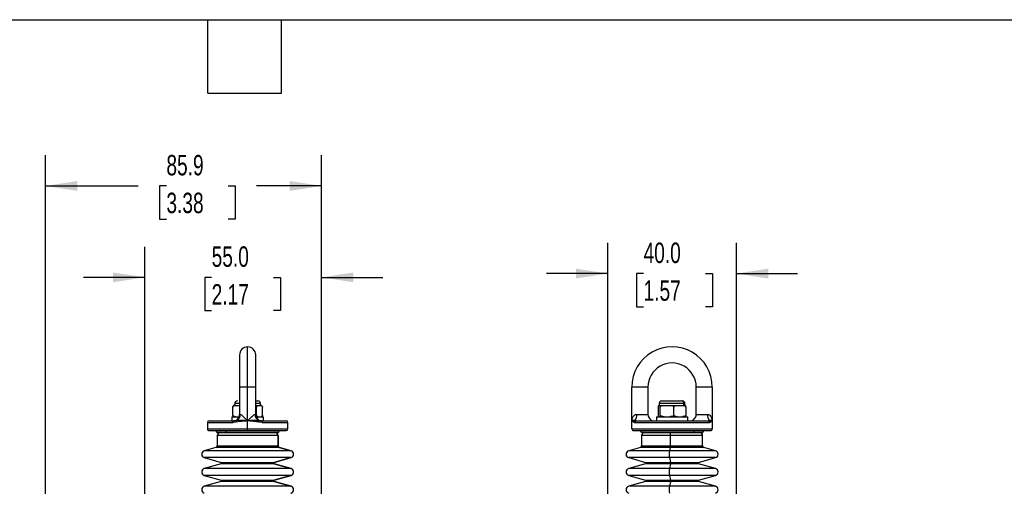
# Model space of a CAD drawing. Header units: millimetres. Extents: x 19 to 819, y 19 to 629.
# Tile 12 of 18: x 349 to 655, y 484 to 629. Entities that reach past the tile are written whole.
import ezdxf

# ---------------------------------------------------------------- set-up
doc = ezdxf.new("R2010")
doc.units = ezdxf.units.MM
doc.header["$LTSCALE"] = 3
doc.layers.add('DIMENSIONS', color=140, linetype='Continuous', lineweight=25)
doc.layers.add('TEXT', color=140, linetype='Continuous', lineweight=25)
doc.styles.add('SLDTEXTSTYLE0', font='TXT', dxfattribs={"width": 0.7})
doc.dimstyles.new('SLDDIMSTYLE0', dxfattribs={"dimtxt": 6.474023, "dimasz": 9.906, "dimexe": 0, "dimexo": 0.0625, "dimgap": 1.618506, "dimtad": 0, "dimtih": 1, "dimtoh": 1, "dimrnd": 1e-09, "dimzin": 12, "dimdsep": 46, "dimtxsty": 'SLDTEXTSTYLE0', "dimsah": 1, "dimcen": 0.09, "dimadec": 0, "dimazin": 3, "dimtfac": 1, "dimtofl": 0, "dimtmove": 0, "dimatfit": 3, "dimfxl": 0, "dimfrac": 2, "dimtolj": 1, "dimtzin": 12, "dimarcsym": 0})
doc.dimstyles.new('SLDDIMSTYLE1', dxfattribs={"dimtxt": 6.474023, "dimasz": 9.906, "dimexe": 0, "dimexo": 0.0625, "dimgap": 1.618506, "dimtad": 0, "dimtih": 1, "dimtoh": 1, "dimrnd": 1e-09, "dimzin": 4, "dimdsep": 46, "dimtxsty": 'SLDTEXTSTYLE0', "dimsah": 1, "dimcen": 0.09, "dimadec": 0, "dimazin": 1, "dimtfac": 1, "dimtmove": 0, "dimatfit": 0, "dimfxl": 0, "dimfrac": 2, "dimtolj": 1, "dimtzin": 12, "dimarcsym": 0})

# ---------------------------------------------------------------- blocks, each defined once
blk = doc.blocks.new('_D_6')
at = {"layer": 'DIMENSIONS'}
for p, q in [((388.03, 455.66), (388.03, 558.08)), ((443.03, 464.09), (443.03, 558.08)), ((388.03, 548.56), (368.98, 548.56)), ((408.84, 548.56), (406.67, 548.56)), ((406.67, 548.56), (406.67, 538.27)), ((428.08, 548.56), (430.26, 548.56)), ((430.26, 548.56), (430.26, 538.27)), ((443.03, 548.56), (462.08, 548.56)), ((406.67, 538.27), (408.84, 538.27)), ((430.26, 538.27), (428.08, 538.27))]:
    blk.add_line(p, q, dxfattribs=at)
for points in [[(388.03, 548.56), (378.13, 550.08), (378.13, 547.03)], [(443.03, 548.56), (452.94, 547.03), (452.94, 550.08)]]:
    blk.add_solid(points, dxfattribs=at)
at = {"layer": 'DIMENSIONS', "char_height": 6.35, "attachment_point": 1, "style": 'SLDTEXTSTYLE0'}
for s, insert in [('55.0', (408.84, 558.19)), ('2.17', (408.84, 546.45))]:
    blk.add_mtext(s, dxfattribs=dict(at, insert=insert))
blk = doc.blocks.new('_D_7')
at = {"layer": 'DIMENSIONS'}
for p, q in [((357.13, 350.96), (357.13, 586.5)), ((443.03, 429.57), (443.03, 586.5)), ((357.13, 576.97), (385.99, 576.97)), ((394.77, 576.97), (392.59, 576.97)), ((392.59, 576.97), (392.59, 566.68)), ((414, 576.97), (416.18, 576.97)), ((416.18, 576.97), (416.18, 566.68)), ((443.03, 576.97), (422.78, 576.97)), ((392.59, 566.68), (394.77, 566.68)), ((416.18, 566.68), (414, 566.68))]:
    blk.add_line(p, q, dxfattribs=at)
for points in [[(357.13, 576.97), (367.04, 575.45), (367.04, 578.5)], [(443.03, 576.97), (433.13, 578.5), (433.13, 575.45)]]:
    blk.add_solid(points, dxfattribs=at)
at = {"layer": 'DIMENSIONS', "char_height": 6.35, "attachment_point": 1, "style": 'SLDTEXTSTYLE0'}
for s, insert in [('85.9', (394.77, 586.61)), ('3.38', (394.77, 574.87))]:
    blk.add_mtext(s, dxfattribs=dict(at, insert=insert))
blk = doc.blocks.new('_D_8')
at = {"layer": 'DIMENSIONS'}
for p, q in [((532.05, 425.55), (532.05, 559.25)), ((572.05, 425.55), (572.05, 559.25)), ((532.05, 549.73), (513, 549.73)), ((543.18, 549.73), (541.01, 549.73)), ((541.01, 549.73), (541.01, 539.44)), ((562.42, 549.73), (564.59, 549.73)), ((564.59, 549.73), (564.59, 539.44)), ((572.05, 549.73), (591.1, 549.73)), ((541.01, 539.44), (543.18, 539.44)), ((564.59, 539.44), (562.42, 539.44))]:
    blk.add_line(p, q, dxfattribs=at)
for points in [[(532.05, 549.73), (522.15, 551.25), (522.15, 548.2)], [(572.05, 549.73), (581.96, 548.2), (581.96, 551.25)]]:
    blk.add_solid(points, dxfattribs=at)
at = {"layer": 'DIMENSIONS', "char_height": 6.35, "attachment_point": 1, "style": 'SLDTEXTSTYLE0'}
for s, insert in [('40.0', (543.18, 559.36)), ('1.57', (543.18, 547.62))]:
    blk.add_mtext(s, dxfattribs=dict(at, insert=insert))

msp = doc.modelspace()

# ---------------------------------------------------------------- linework, layer by layer
for p, q in [((420.031, 514.448), (420.031, 526.948)), ((422.531, 514.448), (422.531, 524.448)), ((417.531, 514.448), (417.531, 505.948)), ((420.031, 514.448), (417.531, 514.448)), ((420.031, 503.948), (420.031, 514.448)), ((422.531, 514.448), (420.031, 514.448)), ((422.531, 505.948), (422.531, 514.448)), ((539.552, 503.948), (539.552, 514.448)), ((544.552, 514.448), (539.552, 514.448)), ((544.552, 514.448), (544.552, 505.948)), ((559.552, 505.948), (559.552, 514.448)), ((564.552, 514.448), (559.552, 514.448)), ((564.552, 514.448), (564.552, 503.948)), ((416.05, 508.748), (415.912, 508.748)), ((416.031, 509.348), (416.031, 508.748)), ((417.531, 509.348), (416.031, 509.348)), ((416.24, 508.748), (416.829, 508.748)), ((416.829, 508.748), (417.418, 508.748)), ((422.531, 510.148), (423.23, 510.148)), ((424.031, 509.348), (422.531, 509.348)), ((422.531, 508.748), (423.322, 508.748)), ((423.322, 508.748), (423.708, 508.748)), ((423.708, 508.748), (424.095, 508.748)), ((424.031, 508.748), (424.031, 509.348)), ((547.963, 508.748), (548.08, 508.748)), ((548.052, 509.348), (548.052, 508.748)), ((555.729, 509.348), (548.052, 509.348)), ((548.197, 508.748), (549.574, 508.748)), ((548.853, 510.148), (554.993, 510.148)), ((549.574, 508.748), (550.477, 508.748)), ((550.477, 508.748), (551.38, 508.748)), ((551.38, 508.748), (553.663, 508.748)), ((553.663, 508.748), (554.449, 508.748)), ((554.449, 508.748), (555.235, 508.748)), ((555.235, 508.748), (555.838, 508.748)), ((555.729, 508.748), (555.729, 509.348)), ((556.052, 509.348), (555.729, 509.348)), ((556.052, 508.748), (556.052, 509.348)), ((415.445, 505.748), (415.445, 508.248)), ((417.531, 505.948), (417.74, 505.948)), ((422.322, 505.948), (422.531, 505.948)), ((422.799, 505.748), (422.799, 508.248)), ((424.617, 505.748), (424.617, 508.248)), ((541.052, 505.948), (544.552, 505.948)), ((547.806, 505.748), (547.806, 508.248)), ((548.354, 505.748), (548.354, 508.248)), ((552.6, 505.748), (552.6, 508.248)), ((556.298, 508.248), (556.298, 505.748)), ((559.552, 505.948), (563.052, 505.948)), ((407.531, 503.448), (407.531, 501.448)), ((407.531, 503.448), (415.51, 503.448)), ((408.031, 503.948), (415.691, 503.948)), ((415.131, 505.248), (415.131, 503.948)), ((415.131, 505.248), (417.405, 505.248)), ((416.455, 503.564), (415.51, 503.448)), ((416.46, 504.041), (415.691, 503.948)), ((420.031, 501.448), (420.031, 503.948)), ((422.658, 505.248), (424.931, 505.248)), ((424.372, 503.948), (423.603, 504.041)), ((424.552, 503.448), (423.607, 503.564)), ((424.15, 505.248), (424.164, 505.248)), ((424.372, 503.948), (432.031, 503.948)), ((424.552, 503.448), (432.531, 503.448)), ((424.931, 503.948), (424.931, 505.248)), ((432.531, 501.448), (432.531, 503.448)), ((539.552, 501.448), (539.552, 503.948)), ((540.398, 503.448), (540.074, 503.564)), ((540.398, 503.448), (563.705, 503.448)), ((540.864, 503.948), (540.493, 504.041)), ((540.864, 503.948), (563.239, 503.948)), ((547.152, 505.248), (547.152, 503.948)), ((547.152, 505.248), (556.952, 505.248)), ((556.952, 503.948), (556.952, 505.248)), ((563.61, 504.041), (563.239, 503.948)), ((563.705, 503.448), (564.029, 503.564)), ((564.552, 503.948), (564.552, 501.448)), ((407.531, 501.448), (420.031, 501.448)), ((408.031, 500.948), (420.031, 500.948)), ((410.181, 500.848), (413.19, 500.848)), ((410.531, 499.348), (410.531, 496.16)), ((429.514, 499.348), (410.531, 499.348)), ((413.19, 500.848), (429.881, 500.848)), ((413.537, 500.348), (429.38, 500.348)), ((420.031, 500.948), (420.031, 501.448)), ((420.031, 501.448), (432.531, 501.448)), ((420.031, 500.948), (432.031, 500.948)), ((429.514, 499.348), (429.514, 496.16)), ((429.531, 499.348), (429.514, 499.348)), ((429.531, 496.16), (429.531, 499.348)), ((539.552, 501.448), (564.552, 501.448)), ((540.052, 500.948), (564.052, 500.948)), ((542.202, 500.848), (559.138, 500.848)), ((542.552, 499.348), (542.552, 496.16)), ((551.475, 499.348), (542.552, 499.348)), ((551.475, 499.348), (551.475, 496.16)), ((561.552, 499.348), (551.475, 499.348)), ((558.778, 500.348), (561.4, 500.348)), ((559.138, 500.848), (561.902, 500.848)), ((561.552, 496.16), (561.552, 499.348)), ((410.531, 496.16), (429.514, 496.16)), ((429.514, 496.16), (429.531, 496.16)), ((542.552, 496.16), (551.475, 496.16)), ((551.475, 496.16), (561.552, 496.16)), ((410.169, 495.68), (406.528, 494.636)), ((433.509, 494.636), (406.528, 494.636)), ((429.875, 495.68), (410.169, 495.68)), ((429.875, 495.68), (433.509, 494.636)), ((429.893, 495.68), (429.875, 495.68)), ((433.534, 494.636), (429.893, 495.68)), ((433.534, 494.636), (433.509, 494.636)), ((542.189, 495.68), (538.548, 494.636)), ((551.232, 494.636), (538.548, 494.636)), ((551.453, 495.68), (542.189, 495.68)), ((551.453, 495.68), (551.232, 494.636)), ((565.555, 494.636), (551.232, 494.636)), ((561.914, 495.68), (551.453, 495.68)), ((565.555, 494.636), (561.914, 495.68)), ((406.528, 492.521), (411.786, 491.013)), ((433.509, 492.521), (406.528, 492.521)), ((411.786, 490.629), (406.528, 489.121)), ((411.786, 491.013), (428.261, 491.013)), ((428.261, 490.629), (411.786, 490.629)), ((411.931, 490.821), (428.116, 490.821)), ((428.116, 490.821), (428.131, 490.821)), ((433.509, 492.521), (428.261, 491.013)), ((428.261, 491.013), (428.276, 491.013)), ((428.261, 490.629), (433.509, 489.121)), ((428.276, 490.629), (428.261, 490.629)), ((428.276, 491.013), (433.534, 492.521)), ((433.534, 489.121), (428.276, 490.629)), ((433.534, 492.521), (433.509, 492.521)), ((538.548, 492.521), (543.807, 491.013)), ((551.232, 492.521), (538.548, 492.521)), ((543.807, 490.629), (538.548, 489.121)), ((543.807, 491.013), (551.551, 491.013)), ((551.551, 490.629), (543.807, 490.629)), ((543.952, 490.821), (551.56, 490.821)), ((551.232, 492.521), (551.551, 491.013)), ((565.555, 492.521), (551.232, 492.521)), ((551.551, 490.629), (551.232, 489.121)), ((551.551, 491.013), (560.296, 491.013)), ((560.296, 490.629), (551.551, 490.629)), ((551.56, 490.821), (560.152, 490.821)), ((560.296, 491.013), (565.555, 492.521)), ((565.555, 489.121), (560.296, 490.629)), ((433.509, 489.121), (406.528, 489.121)), ((406.528, 487.006), (411.786, 485.498)), ((433.509, 487.006), (406.528, 487.006)), ((433.509, 487.006), (428.261, 485.498)), ((428.276, 485.498), (433.534, 487.006)), ((433.534, 489.121), (433.509, 489.121)), ((433.534, 487.006), (433.509, 487.006)), ((551.232, 489.121), (538.548, 489.121)), ((538.548, 487.006), (543.807, 485.498)), ((551.232, 487.006), (538.548, 487.006)), ((565.555, 489.121), (551.232, 489.121)), ((551.232, 487.006), (551.551, 485.498)), ((565.555, 487.006), (551.232, 487.006)), ((560.296, 485.498), (565.555, 487.006)), ((411.786, 485.114), (406.528, 483.606)), ((411.786, 485.498), (428.261, 485.498)), ((428.261, 485.114), (411.786, 485.114)), ((411.931, 485.306), (428.116, 485.306)), ((428.116, 485.306), (428.131, 485.306)), ((428.261, 485.498), (428.276, 485.498)), ((428.261, 485.114), (433.509, 483.606)), ((428.276, 485.114), (428.261, 485.114)), ((433.534, 483.606), (428.276, 485.114)), ((543.807, 485.114), (538.548, 483.606)), ((543.807, 485.498), (551.551, 485.498)), ((551.551, 485.114), (543.807, 485.114)), ((543.952, 485.306), (551.56, 485.306)), ((551.551, 485.114), (551.232, 483.606)), ((551.551, 485.498), (560.296, 485.498)), ((560.296, 485.114), (551.551, 485.114)), ((551.56, 485.306), (560.152, 485.306)), ((565.555, 483.606), (560.296, 485.114)), ((433.509, 483.606), (406.528, 483.606)), ((433.534, 483.606), (433.509, 483.606)), ((551.232, 483.606), (538.548, 483.606)), ((565.555, 483.606), (551.232, 483.606))]:
    msp.add_line(p, q)
at = {"flags": 128}
for points in [[(420.031, 526.948), (419.543, 526.9), (419.074, 526.757), (418.642, 526.526), (418.263, 526.216), (417.952, 525.837), (417.721, 525.404), (417.579, 524.935), (417.531, 524.448), (417.531, 524.256), (417.531, 523.687), (417.531, 522.762), (417.531, 521.519), (417.531, 520.003), (417.531, 518.275), (417.531, 516.399), (417.531, 514.448)], [(415.51, 503.448), (415.513, 503.545), (415.523, 503.639), (415.54, 503.726), (415.563, 503.801), (415.59, 503.864), (415.621, 503.91), (415.655, 503.938), (415.691, 503.948)], [(424.372, 503.948), (424.407, 503.938), (424.441, 503.91), (424.472, 503.864), (424.499, 503.801), (424.522, 503.726), (424.539, 503.639), (424.549, 503.545), (424.552, 503.448)]]:
    msp.add_lwpolyline(points, dxfattribs=at)
for centre, radius, start, end in [((420.031, 524.448), 2.5, 0.00047, 89.99957), ((552.052, 514.448), 12.5, 359.99999, 180.00001), ((552.052, 514.448), 7.5, 359.99994, 180.00006), ((415.912, 508.248), 0.5, 89.9996, 118.80082), ((416.831, 509.348), 0.8, 90.00079, 179.99907), ((423.231, 509.348), 0.8, 0.00093, 89.99921), ((424.15, 508.248), 0.5, 61.31723, 89.9969), ((548.852, 509.348), 0.8, 90.00079, 179.99907), ((554.96, 509.379), 0.77, 357.6939, 87.48994), ((555.252, 509.348), 0.8, 0.00081, 89.99925), ((555.817, 508.267), 0.481, 357.69402, 87.48881), ((415.531, 505.948), 2, 269.99962, 0.00052), ((415.752, 505.899), 1.988, 290.84625, 1.40346), ((424.31, 505.899), 1.988, 178.59654, 249.15375), ((424.531, 505.948), 2, 179.99948, 270.00041), ((538.391, 505.692), 2.673, 321.85052, 5.48862), ((546.552, 505.948), 2, 179.99948, 270.00036), ((555.817, 505.728), 0.481, 272.51119, 2.30598), ((557.552, 505.948), 2, 269.99968, 0.00043), ((565.712, 505.692), 2.673, 174.51148, 218.14946), ((408.031, 503.448), 0.5, 90.00041, 179.99884), ((415.912, 505.748), 0.5, 240.88387, 269.9937), ((417.053, 503.797), 0.642, 157.61435, 201.22333), ((423.009, 503.797), 0.642, 338.77667, 22.38565), ((424.15, 505.748), 0.5, 276.3456, 299.27262), ((432.031, 503.448), 0.5, 0.00152, 89.99933), ((540.6, 503.524), 0.528, 101.73499, 175.66735), ((540.882, 503.464), 0.484, 92.07736, 181.93563), ((563.222, 503.464), 0.484, 358.06428, 87.92279), ((563.503, 503.524), 0.528, 4.33291, 78.26478), ((408.031, 501.448), 0.5, 179.99945, 269.99959), ((410.681, 500.848), 0.5, 180.00116, 269.99959), ((411.531, 499.348), 1, 90.00032, 179.99979), ((413.63, 500.783), 0.445, 171.64377, 257.92165), ((428.514, 499.349), 0.999, 359.94679, 89.94725), ((428.531, 499.348), 1, 0.0003, 89.99959), ((429.381, 500.848), 0.5, 270.00052, 359.99884), ((432.031, 501.448), 0.5, 270.00067, 0.00019), ((540.052, 501.448), 0.5, 179.99945, 269.9997), ((542.702, 500.848), 0.5, 180.00116, 269.99948), ((543.552, 499.348), 1, 90.00041, 179.9997), ((555.637, 499.597), 4.17, 169.62524, 183.42442), ((558.694, 500.787), 0.448, 280.79265, 7.74163), ((560.552, 499.348), 1, 0.0003, 89.99959), ((561.402, 500.848), 0.5, 270.00041, 359.99884), ((564.052, 501.448), 0.5, 270.00039, 0.0006), ((410.031, 496.16), 0.5, 285.99985, 359.99903), ((430.013, 496.16), 0.5, 179.96553, 253.93383), ((430.031, 496.16), 0.5, 180.00122, 253.99989), ((542.052, 496.16), 0.5, 286.00011, 359.99878), ((547.957, 496.081), 3.519, 353.45953, 1.30021), ((562.052, 496.16), 0.5, 180.00086, 254.00011), ((406.831, 493.578), 1.1, 105.99994, 254.00006), ((433.204, 493.578), 1.1, 286.08797, 73.91203), ((433.231, 493.578), 1.1, 285.99994, 74.00006), ((538.852, 493.578), 1.1, 105.99982, 254.00018), ((561.549, 493.578), 10.372, 174.14863, 185.85137), ((565.252, 493.578), 1.1, 285.99992, 74.00008), ((411.731, 490.821), 0.2, 359.99574, 74.00331), ((411.731, 490.821), 0.2, 286.00436, 359.99658), ((428.316, 490.821), 0.2, 106.06842, 180.03421), ((428.316, 490.821), 0.2, 179.96835, 253.92902), ((428.331, 490.821), 0.2, 105.99627, 180.00432), ((428.331, 490.821), 0.2, 180.00336, 253.99605), ((543.752, 490.821), 0.2, 359.99568, 74.00373), ((543.752, 490.821), 0.2, 286.00395, 359.99664), ((550.153, 490.853), 1.407, 358.70017, 6.54081), ((550.152, 490.789), 1.408, 353.45959, 1.29943), ((560.352, 490.821), 0.2, 105.9968, 180.00397), ((560.352, 490.821), 0.2, 180.00371, 253.99553), ((406.831, 488.064), 1.1, 105.99994, 254.00006), ((433.204, 488.064), 1.1, 286.08826, 73.91174), ((433.231, 488.064), 1.1, 285.99994, 74.00006), ((538.852, 488.064), 1.1, 105.99982, 254.00018), ((561.549, 488.064), 10.372, 174.14869, 185.85131), ((565.252, 488.064), 1.1, 285.99992, 74.00008), ((411.731, 485.306), 0.2, 0.00001, 74.00331), ((411.731, 485.306), 0.2, 285.99669, 0.00426), ((428.316, 485.306), 0.2, 106.0637, 180.03466), ((428.316, 485.306), 0.2, 179.96107, 253.9363), ((428.331, 485.306), 0.2, 105.99627, 180.00005), ((428.331, 485.306), 0.2, 179.99568, 254.00373), ((543.752, 485.306), 0.2, 359.99995, 74.00373), ((543.752, 485.306), 0.2, 285.99627, 0.00432), ((550.153, 485.338), 1.407, 358.69982, 6.54156), ((550.153, 485.274), 1.407, 353.45849, 1.30053), ((560.352, 485.306), 0.2, 105.9968, 179.9997), ((560.352, 485.306), 0.2, 179.99603, 254.0032), ((406.831, 482.549), 1.1, 105.99994, 254.00006), ((433.204, 482.549), 1.1, 286.08797, 73.91203), ((433.231, 482.549), 1.1, 285.99994, 74.00006), ((538.852, 482.549), 1.1, 105.99982, 254.00018), ((561.549, 482.549), 10.372, 174.14863, 185.85137), ((565.252, 482.549), 1.1, 285.99992, 74.00008)]:
    msp.add_arc(centre, radius, start, end)
for points, knots in [([(415.445, 508.248), (415.447, 508.277), (415.45, 508.334), (415.481, 508.428), (415.549, 508.539), (415.745, 508.698), (416.005, 508.745), (416.195, 508.747), (416.24, 508.748)], [0, 0, 0, 0, 0.0842566, 0.1627074, 0.279603, 0.4538837, 0.8683146, 1, 1, 1, 1]), ([(415.717, 508.683), (415.688, 508.679), (415.625, 508.67), (415.552, 508.588), (415.496, 508.501), (415.461, 508.4), (415.447, 508.318), (415.445, 508.266), (415.445, 508.248)], [0, 0, 0, 0, 0.1534873, 0.332403, 0.5570533, 0.7157287, 0.9041955, 1, 1, 1, 1]), ([(422.531, 508.579), (422.581, 508.552), (422.664, 508.507), (422.753, 508.408), (422.794, 508.321), (422.798, 508.266), (422.799, 508.248)], [0, 0, 0, 0, 0.3795368, 0.6285641, 0.8803043, 1, 1, 1, 1]), ([(422.799, 508.248), (422.8, 508.277), (422.803, 508.333), (422.822, 508.425), (422.864, 508.532), (422.978, 508.684), (423.163, 508.745), (423.292, 508.747), (423.322, 508.748)], [0, 0, 0, 0, 0.1076929, 0.2056021, 0.3434869, 0.5260698, 0.8890596, 1, 1, 1, 1]), ([(424.095, 508.748), (424.215, 508.737), (424.37, 508.724), (424.511, 508.591), (424.566, 508.501), (424.601, 508.4), (424.615, 508.318), (424.617, 508.266), (424.617, 508.248)], [0, 0, 0, 0, 0.4220369, 0.5441923, 0.6975747, 0.8059117, 0.9345886, 1, 1, 1, 1]), ([(547.806, 508.248), (547.806, 508.277), (547.807, 508.332), (547.812, 508.423), (547.825, 508.525), (547.847, 508.637), (547.898, 508.743), (547.954, 508.747), (547.963, 508.748)], [0, 0, 0, 0, 0.157713, 0.2986376, 0.4879173, 0.705088, 0.9504469, 1, 1, 1, 1]), ([(548.197, 508.748), (548.236, 508.724), (548.298, 508.686), (548.323, 508.582), (548.34, 508.496), (548.349, 508.398), (548.354, 508.318), (548.354, 508.266), (548.354, 508.248)], [0, 0, 0, 0, 0.2392998, 0.3682759, 0.5640365, 0.7158352, 0.9034424, 1, 1, 1, 1]), ([(548.354, 508.248), (548.357, 508.278), (548.363, 508.336), (548.413, 508.433), (548.525, 508.548), (548.84, 508.706), (549.216, 508.744), (549.504, 508.747), (549.574, 508.748)], [0, 0, 0, 0, 0.0622319, 0.1232358, 0.2233806, 0.3943501, 0.8519565, 1, 1, 1, 1]), ([(551.38, 508.748), (551.645, 508.743), (551.972, 508.738), (552.334, 508.6), (552.47, 508.511), (552.558, 508.407), (552.596, 508.321), (552.599, 508.266), (552.6, 508.248)], [0, 0, 0, 0, 0.5488298, 0.6774986, 0.8087678, 0.8843936, 0.9624767, 1, 1, 1, 1]), ([(552.6, 508.248), (552.603, 508.277), (552.608, 508.335), (552.65, 508.431), (552.746, 508.545), (553.018, 508.704), (553.35, 508.744), (553.601, 508.747), (553.663, 508.748)], [0, 0, 0, 0, 0.06897945, 0.13520497, 0.24010179, 0.41165226, 0.85665244, 1, 1, 1, 1]), ([(555.235, 508.748), (555.467, 508.743), (555.755, 508.736), (556.068, 508.599), (556.186, 508.509), (556.262, 508.405), (556.294, 508.32), (556.297, 508.266), (556.298, 508.248)], [0, 0, 0, 0, 0.5323997, 0.6596496, 0.7930986, 0.8729749, 0.9583265, 1, 1, 1, 1]), ([(556.298, 508.248), (556.297, 508.277), (556.297, 508.332), (556.291, 508.423), (556.279, 508.525), (556.256, 508.637), (556.205, 508.743), (556.149, 508.747), (556.14, 508.748)], [0, 0, 0, 0, 0.1577129, 0.2986375, 0.487917, 0.7050872, 0.9504469, 1, 1, 1, 1]), ([(416.24, 505.248), (416.064, 505.254), (415.843, 505.263), (415.613, 505.4), (415.526, 505.49), (415.47, 505.593), (415.448, 505.676), (415.446, 505.73), (415.445, 505.748)], [0, 0, 0, 0, 0.4920381, 0.6165445, 0.7563816, 0.8467735, 0.9489538, 1, 1, 1, 1]), ([(415.445, 505.748), (415.446, 505.718), (415.448, 505.663), (415.468, 505.57), (415.511, 505.466), (415.575, 505.359), (415.652, 505.337), (415.68, 505.329)], [0, 0, 0, 0, 0.1710835, 0.3266251, 0.5456722, 0.8357265, 1, 1, 1, 1]), ([(417.74, 505.948), (417.805, 505.929), (417.98, 505.881), (418.322, 505.595), (419.026, 504.963), (419.619, 504.364), (420.031, 503.948)], [0, 0, 0, 0, 0.0660156, 0.1760948, 0.4276002, 1, 1, 1, 1]), ([(420.031, 503.948), (420.443, 504.364), (421.036, 504.963), (421.74, 505.595), (422.082, 505.881), (422.257, 505.929), (422.322, 505.948)], [0, 0, 0, 0, 0.5723923, 0.8239028, 0.933981, 1, 1, 1, 1]), ([(422.799, 505.748), (422.796, 505.718), (422.79, 505.658), (422.734, 505.564), (422.677, 505.497), (422.628, 505.473), (422.624, 505.471)], [0, 0, 0, 0, 0.26152968, 0.52143788, 0.95738274, 1, 1, 1, 1]), ([(423.322, 505.248), (423.201, 505.258), (423.046, 505.272), (422.905, 505.405), (422.85, 505.495), (422.815, 505.596), (422.801, 505.677), (422.8, 505.73), (422.799, 505.748)], [0, 0, 0, 0, 0.42203528, 0.54419252, 0.69757401, 0.80591114, 0.93458863, 1, 1, 1, 1]), ([(424.617, 505.748), (424.616, 505.718), (424.614, 505.663), (424.594, 505.57), (424.551, 505.466), (424.487, 505.359), (424.41, 505.337), (424.383, 505.329)], [0, 0, 0, 0, 0.17116149, 0.32677388, 0.54592086, 0.8361084, 1, 1, 1, 1]), ([(539.552, 503.948), (539.613, 504.38), (539.709, 505.045), (540.249, 505.652), (540.674, 505.905), (540.93, 505.934), (541.052, 505.948)], [0, 0, 0, 0, 0.46733823, 0.71915939, 0.86690104, 1, 1, 1, 1]), ([(547.963, 505.248), (547.923, 505.272), (547.862, 505.309), (547.837, 505.414), (547.82, 505.499), (547.81, 505.598), (547.806, 505.678), (547.806, 505.73), (547.806, 505.748)], [0, 0, 0, 0, 0.2393021, 0.3682769, 0.5640372, 0.7158357, 0.9034425, 1, 1, 1, 1]), ([(548.354, 505.748), (548.354, 505.719), (548.353, 505.663), (548.347, 505.573), (548.335, 505.471), (548.313, 505.358), (548.262, 505.253), (548.206, 505.248), (548.197, 505.248)], [0, 0, 0, 0, 0.157713, 0.2986376, 0.4879173, 0.705088, 0.9504469, 1, 1, 1, 1]), ([(549.574, 505.248), (549.309, 505.252), (548.982, 505.258), (548.62, 505.396), (548.484, 505.484), (548.396, 505.589), (548.359, 505.675), (548.355, 505.73), (548.354, 505.748)], [0, 0, 0, 0, 0.54882961, 0.677499, 0.80876761, 0.88439337, 0.96247671, 1, 1, 1, 1]), ([(552.6, 505.748), (552.597, 505.718), (552.592, 505.659), (552.541, 505.563), (552.43, 505.448), (552.114, 505.289), (551.738, 505.251), (551.45, 505.248), (551.38, 505.248)], [0, 0, 0, 0, 0.062232, 0.1232359, 0.2233807, 0.3943497, 0.8519577, 1, 1, 1, 1]), ([(553.663, 505.248), (553.431, 505.253), (553.143, 505.259), (552.83, 505.397), (552.712, 505.486), (552.636, 505.59), (552.604, 505.675), (552.601, 505.73), (552.6, 505.748)], [0, 0, 0, 0, 0.5323996, 0.6596495, 0.793099, 0.8729748, 0.9583265, 1, 1, 1, 1]), ([(556.298, 505.748), (556.295, 505.718), (556.29, 505.66), (556.247, 505.565), (556.152, 505.451), (555.88, 505.291), (555.548, 505.251), (555.296, 505.248), (555.235, 505.248)], [0, 0, 0, 0, 0.0689794, 0.1352052, 0.2401021, 0.4116527, 0.8566524, 1, 1, 1, 1]), ([(556.14, 505.248), (556.18, 505.272), (556.241, 505.309), (556.266, 505.414), (556.283, 505.499), (556.293, 505.598), (556.297, 505.678), (556.297, 505.73), (556.298, 505.748)], [0, 0, 0, 0, 0.2393009, 0.3682763, 0.564037, 0.7158356, 0.9034425, 1, 1, 1, 1]), ([(563.052, 505.948), (563.173, 505.934), (563.429, 505.905), (563.854, 505.652), (564.395, 505.045), (564.49, 504.38), (564.552, 503.948)], [0, 0, 0, 0, 0.13309286, 0.28083841, 0.53265522, 1, 1, 1, 1]), ([(420.031, 503.948), (419.577, 503.911), (418.714, 503.842), (417.518, 503.744), (416.784, 503.62), (416.455, 503.564)], [0, 0, 0, 0, 0.3798981, 0.7218592, 1, 1, 1, 1]), ([(420.031, 503.948), (419.423, 503.99), (418.52, 504.053), (417.327, 504.11), (416.746, 504.064), (416.46, 504.041)], [0, 0, 0, 0, 0.5117504, 0.7591155, 1, 1, 1, 1]), ([(423.603, 504.041), (423.316, 504.064), (422.735, 504.11), (421.543, 504.053), (420.64, 503.99), (420.031, 503.948)], [0, 0, 0, 0, 0.2409355, 0.4878141, 1, 1, 1, 1]), ([(423.607, 503.564), (423.384, 503.605), (422.8, 503.712), (421.965, 503.788), (420.996, 503.873), (420.391, 503.92), (420.031, 503.948)], [0, 0, 0, 0, 0.1894459, 0.494224, 0.6987066, 1, 1, 1, 1]), ([(540.493, 504.041), (540.344, 504.063), (540.104, 504.098), (539.767, 504.093), (539.62, 503.994), (539.552, 503.948)], [0, 0, 0, 0, 0.46693075, 0.74974389, 1, 1, 1, 1]), ([(540.074, 503.564), (540.014, 503.604), (539.887, 503.687), (539.724, 503.774), (539.592, 503.853), (539.565, 503.917), (539.552, 503.948)], [0, 0, 0, 0, 0.3245108, 0.6901053, 0.8514026, 1, 1, 1, 1]), ([(564.552, 503.948), (564.483, 503.994), (564.336, 504.093), (563.999, 504.098), (563.759, 504.063), (563.61, 504.041)], [0, 0, 0, 0, 0.249879, 0.53315, 1, 1, 1, 1]), ([(564.552, 503.948), (564.529, 503.909), (564.468, 503.801), (564.254, 503.716), (564.11, 503.619), (564.029, 503.564)], [0, 0, 0, 0, 0.2015678, 0.5508247, 1, 1, 1, 1]), ([(410.697, 500.348), (410.692, 500.348), (410.605, 500.348), (411.218, 500.348), (411.518, 500.348), (412.529, 500.348), (413.178, 500.348), (413.537, 500.348)], [0, 0, 0, 0, 0.00487935, 0.0857824, 0.29574038, 0.61107444, 1, 1, 1, 1]), ([(542.717, 500.348), (542.712, 500.348), (542.625, 500.348), (543.238, 500.348), (543.538, 500.348), (544.551, 500.348), (545.616, 500.348), (546.984, 500.348), (548.557, 500.348), (550.335, 500.348), (552.214, 500.348), (554.087, 500.348), (555.843, 500.348), (557.393, 500.348), (558.347, 500.348), (558.778, 500.348)], [0, 0, 0, 0, 0.0008699, 0.0152934, 0.0527247, 0.1089426, 0.1782805, 0.2610953, 0.3605157, 0.4728556, 0.5921337, 0.7109782, 0.8220703, 0.9195739, 1, 1, 1, 1])]:
    msp.add_open_spline(points, degree=3, knots=knots)
at = {"layer": 'TEXT'}
for p, q in [((19.05, 628.65), (819.15, 628.65)), ((407.67, 605.79), (407.67, 628.65)), ((430.53, 605.79), (430.53, 628.65)), ((407.67, 605.79), (430.53, 605.79))]:
    msp.add_line(p, q, dxfattribs=at)

# ---------------------------------------------------------------- dimensions: what is measured, and where the dimension line sits
at = {"layer": 'DIMENSIONS'}
for base, p1, p2, dimstyle, picture, middle in [((443.031, 576.973), (357.131, 347.148), (443.031, 425.76), 'SLDDIMSTYLE0', '_D_7', (404.385, 576.973)), ((443.031, 548.557), (388.031, 451.848), (443.031, 460.283), 'SLDDIMSTYLE1', '_D_6', (418.462, 548.557)), ((572.052, 549.727), (532.052, 421.738), (572.052, 421.738), 'SLDDIMSTYLE1', '_D_8', (552.802, 549.727))]:
    dim = msp.add_linear_dim(base=base, p1=p1, p2=p2, dimstyle=dimstyle, dxfattribs=at)
    dim.commit()
    dim.dimension.update_dxf_attribs({"geometry": picture, "text_midpoint": middle, "dimtype": 160})

doc.saveas('drawing.dxf')
